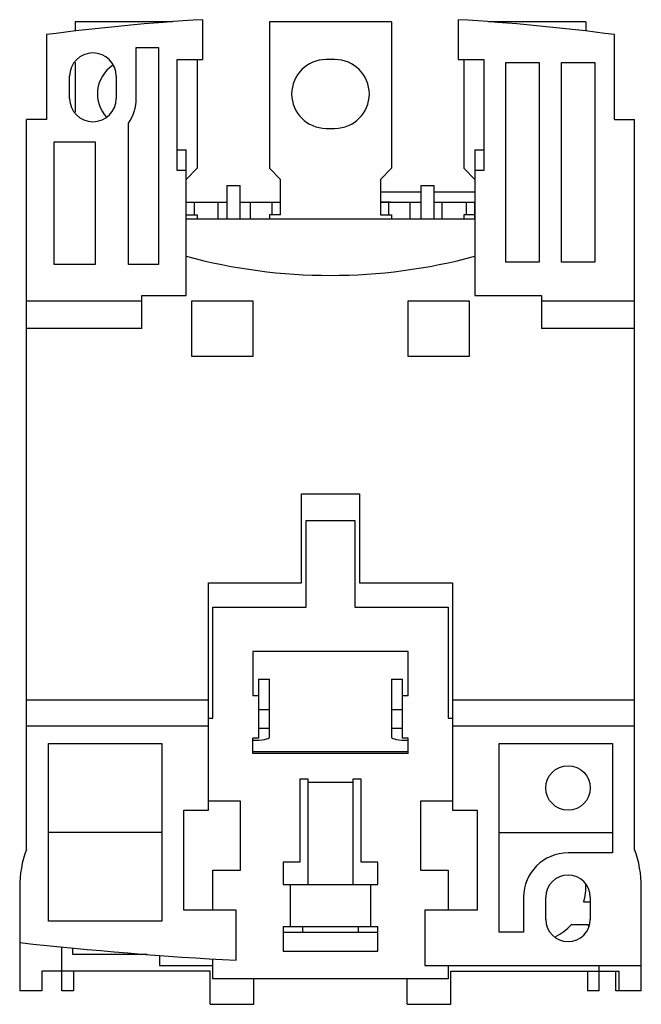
# Model space of a CAD drawing. Header units: millimetres. Extents: x 8.9 to 64.9, y 6.9 to 95.6.
import ezdxf

# ---------------------------------------------------------------- set-up
doc = ezdxf.new("R2010")
doc.units = ezdxf.units.MM
doc.header["$LTSCALE"] = 6.703794
doc.layers.add('00_COMPONENTS_1', color=7, linetype='CONTINUOUS')

msp = doc.modelspace()

# ---------------------------------------------------------------- linework, layer by layer
at = {"layer": '00_COMPONENTS_1', "color": 7, "linetype": 'Continuous'}
for p, q in [((13.862, 95.41), (13.862, 94.572)), ((22.627, 95.41), (13.862, 95.41)), ((25.362, 92.004), (25.362, 95.604)), ((31.362, 95.41), (31.362, 82.21)), ((42.362, 95.41), (31.362, 95.41)), ((42.362, 95.41), (42.362, 82.21)), ((48.362, 95.604), (48.362, 92.004)), ((59.862, 95.41), (51.096, 95.41)), ((59.862, 95.41), (59.862, 94.572)), ((11.262, 94.26), (11.262, 86.61)), ((62.462, 86.61), (62.462, 94.26)), ((19.362, 88.51), (19.362, 93.11)), ((19.362, 93.11), (21.362, 93.11)), ((21.362, 93.11), (21.362, 73.55)), ((13.862, 91.745), (13.862, 87.272)), ((23.062, 82.004), (23.062, 92.004)), ((23.062, 92.004), (25.362, 92.004)), ((24.862, 92.004), (24.862, 82.21)), ((37.262, 92.01), (36.462, 92.01)), ((48.362, 92.004), (50.662, 92.004)), ((48.862, 92.004), (48.862, 82.21)), ((50.662, 92.004), (50.662, 82.004)), ((52.662, 73.76), (52.662, 91.76)), ((52.662, 91.76), (55.662, 91.76)), ((55.662, 91.76), (55.662, 73.76)), ((57.662, 73.76), (57.662, 91.76)), ((57.662, 91.76), (60.662, 91.76)), ((60.662, 91.76), (60.662, 73.76)), ((13.362, 88.51), (13.362, 90.51)), ((17.562, 90.51), (17.562, 88.51)), ((9.462, 20.822), (9.462, 86.61)), ((11.262, 86.61), (9.462, 86.61)), ((18.662, 73.55), (18.662, 86.281)), ((62.462, 86.61), (64.262, 86.61)), ((64.262, 20.822), (64.262, 86.61)), ((36.462, 85.81), (37.262, 85.81)), ((11.962, 73.55), (11.962, 84.61)), ((11.962, 84.61), (15.662, 84.61)), ((15.662, 84.61), (15.662, 73.55)), ((23.062, 83.86), (23.862, 83.86)), ((23.862, 70.76), (23.862, 83.86)), ((49.862, 83.86), (49.862, 70.76)), ((49.862, 83.86), (50.662, 83.86)), ((23.862, 82.004), (23.062, 82.004)), ((24.862, 82.21), (23.862, 81.21)), ((32.362, 81.21), (31.362, 82.21)), ((42.362, 82.21), (41.362, 81.21)), ((49.862, 81.21), (48.862, 82.21)), ((50.662, 82.004), (49.862, 82.004)), ((32.362, 78.01), (32.362, 81.21)), ((41.362, 81.21), (41.362, 78.01)), ((27.512, 80.66), (27.512, 77.66)), ((27.512, 80.66), (28.712, 80.66)), ((28.712, 77.66), (28.712, 80.66)), ((45.012, 80.06), (41.362, 80.06)), ((45.012, 80.66), (45.012, 77.66)), ((45.012, 80.66), (46.212, 80.66)), ((46.212, 77.66), (46.212, 80.66)), ((49.862, 80.06), (46.212, 80.06)), ((23.862, 79.16), (27.512, 79.16)), ((24.612, 78.01), (24.612, 79.16)), ((26.742, 77.66), (26.742, 79.16)), ((28.712, 79.16), (32.362, 79.16)), ((29.642, 77.66), (29.642, 79.16)), ((31.612, 78.01), (31.612, 79.16)), ((41.362, 79.196), (42.302, 79.196)), ((41.362, 79.16), (45.012, 79.16)), ((42.112, 78.01), (42.112, 79.16)), ((42.302, 79.16), (42.302, 79.196)), ((44.025, 77.66), (44.025, 79.16)), ((46.212, 79.16), (49.862, 79.16)), ((46.925, 77.66), (46.925, 79.16)), ((49.112, 78.01), (49.112, 79.16)), ((49.824, 79.16), (49.824, 77.66)), ((23.862, 78.01), (24.862, 78.01)), ((23.862, 77.66), (49.862, 77.66)), ((24.862, 78.01), (24.862, 77.66)), ((31.362, 78.01), (31.362, 77.66)), ((32.362, 78.01), (31.362, 78.01)), ((41.362, 78.01), (42.362, 78.01)), ((42.362, 78.01), (42.362, 77.66)), ((48.862, 78.01), (48.862, 77.66)), ((49.824, 78.01), (48.862, 78.01)), ((55.662, 73.76), (52.662, 73.76)), ((60.662, 73.76), (57.662, 73.76)), ((15.662, 73.55), (11.962, 73.55)), ((21.362, 73.55), (18.662, 73.55)), ((9.462, 70.26), (19.862, 70.26)), ((19.862, 67.76), (19.862, 70.76)), ((19.862, 70.76), (23.862, 70.76)), ((24.362, 65.26), (24.362, 70.26)), ((24.362, 70.26), (29.862, 70.26)), ((29.862, 70.26), (29.862, 65.26)), ((43.862, 65.26), (43.862, 70.26)), ((43.862, 70.26), (49.362, 70.26)), ((49.362, 70.26), (49.362, 65.26)), ((49.862, 70.76), (55.862, 70.76)), ((55.862, 70.76), (55.862, 67.76)), ((55.862, 70.26), (64.262, 70.26)), ((19.862, 67.76), (9.462, 67.76)), ((64.262, 67.76), (55.862, 67.76)), ((29.862, 65.26), (24.362, 65.26)), ((49.362, 65.26), (43.862, 65.26)), ((34.262, 44.86), (34.262, 52.86)), ((34.262, 52.86), (39.462, 52.86)), ((39.462, 52.86), (39.462, 44.86)), ((34.662, 42.66), (34.662, 50.46)), ((34.662, 50.46), (39.062, 50.46)), ((39.062, 50.46), (39.062, 42.66)), ((25.862, 24.36), (25.862, 44.86)), ((25.862, 44.86), (34.262, 44.86)), ((39.462, 44.86), (47.862, 44.86)), ((47.862, 44.86), (47.862, 24.36)), ((26.262, 32.66), (26.262, 42.66)), ((26.262, 42.66), (34.662, 42.66)), ((39.062, 42.66), (47.462, 42.66)), ((47.462, 42.66), (47.462, 32.66)), ((43.862, 38.66), (29.862, 38.66)), ((29.862, 38.66), (29.862, 34.66)), ((43.862, 34.66), (43.862, 38.66)), ((30.362, 36.16), (31.362, 36.16)), ((30.362, 36.16), (30.362, 30.837)), ((31.362, 30.925), (31.362, 36.16)), ((42.362, 36.16), (43.362, 36.16)), ((42.362, 36.16), (42.362, 30.925)), ((43.362, 30.837), (43.362, 36.16)), ((30.362, 34.66), (29.862, 34.66)), ((43.862, 34.66), (43.362, 34.66)), ((25.862, 34.26), (9.462, 34.26)), ((64.262, 34.26), (47.862, 34.26)), ((31.362, 33.406), (30.362, 33.406)), ((43.362, 33.406), (42.362, 33.406)), ((9.462, 31.951), (25.862, 31.951)), ((25.862, 32.66), (26.262, 32.66)), ((47.462, 32.66), (47.862, 32.66)), ((47.862, 31.951), (64.262, 31.951)), ((31.362, 31.718), (30.362, 31.718)), ((43.362, 31.718), (42.362, 31.718)), ((11.462, 14.36), (11.462, 30.36)), ((11.462, 30.36), (21.662, 30.36)), ((21.662, 30.36), (21.662, 14.36)), ((30.362, 30.837), (29.862, 30.837)), ((29.862, 29.456), (29.862, 30.837)), ((43.862, 30.837), (43.362, 30.837)), ((43.862, 29.456), (43.862, 30.837)), ((52.062, 30.36), (62.262, 30.36)), ((52.062, 13.36), (52.062, 30.36)), ((62.262, 30.36), (62.262, 20.51)), ((29.862, 29.66), (43.862, 29.66)), ((43.862, 29.456), (29.862, 29.456)), ((34.862, 27.16), (34.112, 27.16)), ((34.112, 27.16), (34.112, 19.66)), ((34.862, 17.66), (34.862, 27.16)), ((38.862, 26.86), (34.862, 26.86)), ((39.612, 27.16), (38.862, 27.16)), ((38.862, 27.16), (38.862, 17.66)), ((39.612, 19.66), (39.612, 27.16)), ((28.762, 25.16), (25.862, 25.16)), ((28.762, 18.96), (28.762, 25.16)), ((47.862, 25.16), (44.962, 25.16)), ((44.962, 25.16), (44.962, 18.96)), ((23.662, 24.36), (25.862, 24.36)), ((23.662, 15.36), (23.662, 24.36)), ((47.862, 24.36), (50.062, 24.36)), ((50.062, 24.36), (50.062, 15.36)), ((21.662, 22.36), (11.462, 22.36)), ((52.062, 22.36), (62.262, 22.36)), ((62.262, 20.51), (58.262, 20.51)), ((34.112, 19.66), (32.612, 19.66)), ((32.612, 19.66), (32.612, 17.66)), ((41.112, 19.66), (39.612, 19.66)), ((41.112, 17.66), (41.112, 19.66)), ((26.262, 18.96), (28.762, 18.96)), ((26.262, 15.36), (26.262, 18.96)), ((44.962, 18.96), (47.462, 18.96)), ((47.462, 18.96), (47.462, 15.36)), ((8.862, 17.41), (8.862, 8.06)), ((32.612, 17.66), (41.112, 17.66)), ((33.249, 13.86), (33.249, 17.66)), ((40.474, 17.66), (40.474, 13.86)), ((64.862, 8.06), (64.862, 17.41)), ((54.262, 16.51), (54.262, 13.36)), ((56.262, 14.51), (56.262, 16.51)), ((60.262, 16.06), (59.676, 16.06)), ((60.262, 16.51), (60.262, 14.51)), ((28.362, 15.36), (23.662, 15.36)), ((28.362, 10.831), (28.362, 15.36)), ((50.062, 15.36), (45.362, 15.36)), ((45.362, 15.36), (45.362, 10.361)), ((21.662, 14.36), (11.462, 14.36)), ((32.612, 13.86), (41.112, 13.86)), ((32.612, 13.86), (32.612, 11.66)), ((32.612, 13.36), (41.112, 13.36)), ((34.362, 13.36), (34.362, 13.86)), ((39.362, 13.86), (39.362, 13.36)), ((41.112, 11.66), (41.112, 13.86)), ((54.262, 13.36), (52.062, 13.36)), ((58.574, 14.06), (60.062, 14.06)), ((60.062, 14.06), (60.062, 13.903)), ((12.662, 8.06), (12.662, 12.042)), ((13.662, 11.36), (13.662, 11.941)), ((32.612, 11.66), (41.112, 11.66)), ((20.354, 11.36), (13.662, 11.36)), ((21.462, 11.27), (21.462, 10.36)), ((26.262, 9.16), (26.262, 10.962)), ((26.012, 9.86), (10.862, 9.86)), ((10.862, 9.86), (10.862, 8.06)), ((13.712, 9.86), (13.712, 8.06)), ((21.462, 10.36), (26.262, 10.36)), ((26.012, 6.86), (26.012, 9.86)), ((46.214, 10.36), (64.862, 10.36)), ((47.462, 10.36), (47.462, 9.16)), ((47.712, 9.86), (62.862, 9.86)), ((47.712, 6.86), (47.712, 9.86)), ((60.012, 9.86), (60.012, 8.06)), ((61.062, 8.06), (61.062, 10.36)), ((62.57, 8.06), (62.57, 9.86)), ((62.862, 8.06), (62.862, 9.86)), ((47.462, 9.16), (26.262, 9.16)), ((29.962, 6.86), (29.962, 9.16)), ((43.762, 6.86), (43.762, 9.16)), ((10.862, 8.06), (8.862, 8.06)), ((13.712, 8.06), (12.662, 8.06)), ((61.062, 8.06), (60.012, 8.06)), ((64.862, 8.06), (62.57, 8.06)), ((26.012, 6.86), (29.962, 6.86)), ((43.762, 6.86), (47.712, 6.86))]:
    msp.add_line(p, q, dxfattribs=at)
msp.add_circle((58.262, 26.36), 2, dxfattribs=at)
for centre, radius, start, end in [((36.802, -99.06), 195, 93.36346, 97.52608), ((36.921, -99.06), 195, 82.47392, 86.63654), ((15.462, 90.51), 2.1, 0, 180), ((18.962, 88.91), 3.1, 124.02676, 222.64251), ((36.462, 88.91), 3.1, 90, 270), ((37.262, 88.91), 3.1, 270, 90), ((15.462, 88.51), 2.1, 180, 360), ((15.462, 88.51), 3.9, 325.13616, 360), ((36.862, 122.56), 50, 254.92994, 285.07006), ((18.862, 17.41), 10, 160.05156, 180), ((58.262, 16.51), 4, 90, 180), ((54.862, 17.41), 10, 0, 19.94844), ((58.262, 16.51), 2, 0, 180), ((54.862, 17.41), 5, 344.33573, 3.67148), ((58.262, 14.51), 2, 180, 360), ((54.862, 17.41), 5, 296.80846, 317.93294), ((46.217, 349.1), 338.74, 263.66869, 266.97847), ((46.217, 349.1), 338.74, 269.85531, 269.99937)]:
    msp.add_arc(centre, radius, start, end, dxfattribs=at)
for centre, start_param, end_param in [((29.862, 30.925), -1.570796, 0), ((43.862, 30.925), -3.141593, -1.570796)]:
    msp.add_ellipse(centre, major_axis=(1.5, 0), ratio=0.176327, start_param=start_param, end_param=end_param, dxfattribs=at)

doc.saveas('drawing.dxf')
